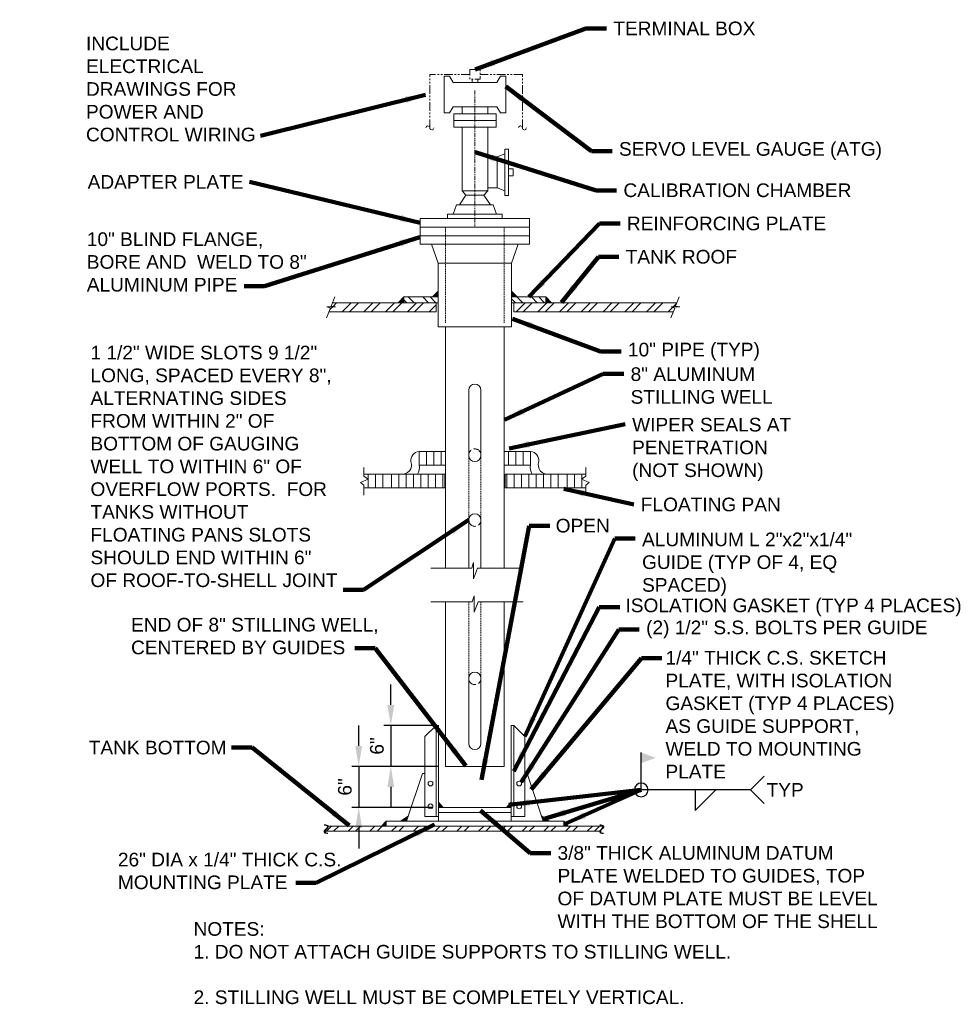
# Model space of a CAD drawing. Header units: inches. Extents: x -723 to 258, y 235 to 390.
# Tile 6 of 8: x -296 to -158, y 243 to 387. Entities that reach past the tile are written whole.
import ezdxf
from ezdxf.enums import TextEntityAlignment as Align

# ---------------------------------------------------------------- set-up
doc = ezdxf.new("R2010")
doc.units = ezdxf.units.IN
doc.header["$MEASUREMENT"] = 0
doc.linetypes.add('HIDDEN', pattern=[0.19685, 0.15748, -0.03937])
doc.linetypes.add('PHANTOM', pattern=[2.5, 1.25, -0.25, 0.25, -0.25, 0.25, -0.25])
doc.layers.get('DefPoints').update_dxf_attribs({"lineweight": 0})
for name, color, linetype, lineweight in [('G-ANNO-DIMS', 2, 'Continuous', 0), ('G-ANNO-MASK', 1, 'Continuous', 0), ('G-ANNO-NOTE', 4, 'Continuous', 30), ('G-ANNO-PATT', 250, 'Continuous', 0), ('G-ANNO-TEXT', 2, 'Continuous', 30), ('M-DETL-LGHT', 3, 'Continuous', 0), ('M-DETL-MEDM', 5, 'Continuous', 0), ('M-DETL-MLGT', 2, 'Continuous', 0), ('M-DETL-XLGT', 1, 'Continuous', 0)]:
    doc.layers.add(name, color=color, linetype=linetype, lineweight=lineweight)
doc.styles.add("AEC_AC_06ArchDims-CC_3-4_1'", font='arial.ttf', dxfattribs={"height": 2})
doc.styles.add("AEC_AC_44Text-LeftTop_1_1'", font='arial.ttf', dxfattribs={"height": 1.5})
doc.styles.add("AEC_AC_44Text-LeftTop_1_1'_0", font='arial.ttf')
doc.styles.add("AEC_AC_45Text-LeftTop_3-4_1'", font='arial.ttf', dxfattribs={"height": 2})
doc.styles.add('ROMANS', font='romans.shx', dxfattribs={"width": 0.8, "height": 0.125})
doc.dimstyles.new("AEC_AC_06_Arch-Dims_3-4_1'", dxfattribs={"dimtxt": 2, "dimasz": 3, "dimexe": 1, "dimexo": 1, "dimgap": 1, "dimtad": 1, "dimdec": 4, "dimzin": 15, "dimdsep": 46, "dimlunit": 4, "dimtxsty": "AEC_AC_06ArchDims-CC_3-4_1'", "dimcen": 0.09, "dimclrd": 256, "dimclre": 256, "dimazin": 2, "dimtfac": 0.7, "dimtdec": 4, "dimtix": 1, "dimtmove": 1, "dimatfit": 3, "dimfxl": 1, "dimfrac": 1, "dimtolj": 1, "dimtzin": 15, "dimlwd": 30, "dimlwe": 30, "dimarcsym": 0})
doc.dimstyles.new("AEC_AC_44_Notes_1_1'", dxfattribs={"dimtxt": 1.5, "dimasz": 2.25, "dimexe": 0.75, "dimexo": 0.75, "dimgap": 0.75, "dimtad": 1, "dimjust": 1, "dimdec": 3, "dimzin": 15, "dimdsep": 46, "dimlunit": 5, "dimtxsty": "AEC_AC_44Text-LeftTop_1_1'", "dimcen": 0.09, "dimclrd": 256, "dimclre": 256, "dimazin": 2, "dimtfac": 0.7, "dimtdec": 3, "dimtmove": 1, "dimatfit": 1, "dimfxl": 1, "dimfrac": 1, "dimtolj": 1, "dimtzin": 15, "dimlwd": 30, "dimlwe": 30, "dimarcsym": 0})
doc.dimstyles.new("AEC_AC_45_Notes_3-4_1'", dxfattribs={"dimtxt": 2, "dimasz": 3, "dimexe": 1, "dimexo": 1, "dimgap": 1, "dimtad": 1, "dimjust": 1, "dimdec": 3, "dimzin": 15, "dimdsep": 46, "dimlunit": 5, "dimtxsty": "AEC_AC_45Text-LeftTop_3-4_1'", "dimblk": 'NONE', "dimcen": 0.09, "dimclrd": 256, "dimclre": 256, "dimazin": 2, "dimtfac": 0.7, "dimtdec": 3, "dimtmove": 1, "dimatfit": 1, "dimfxl": 1, "dimfrac": 1, "dimtolj": 1, "dimtzin": 15, "dimlwd": 30, "dimlwe": 30, "dimarcsym": 0})

# ---------------------------------------------------------------- blocks, each defined once
blk = doc.blocks.new('WNF 10')
for p, q in [((0, 8), (0, -8)), ((0, 8), (1.26, 8)), ((1.26, 8), (1.26, -8)), ((4, 5.37), (1.26, 6.36)), ((4, 5.37), (4, -5.37)), ((4, -5.37), (1.26, -6.36)), ((0, -8), (1.26, -8))]:
    blk.add_line(p, q)
blk = doc.blocks.new('_None')
blk = doc.blocks.new('*D22')
at = {"layer": 'DefPoints', "color": 0, "linetype": 'Continuous', "transparency": 16777216}
for p in [(-233.29, 277.34), (-245.98, 271.34), (-234.29, 271.34)]:
    blk.add_point(p, dxfattribs=at)
at = {"layer": 'G-ANNO-DIMS', "linetype": 'Continuous', "lineweight": 30, "transparency": 16777216}
for p, q in [((-245.98, 280.34), (-245.98, 283.34)), ((-234.29, 277.34), (-246.98, 277.34)), ((-245.98, 277.34), (-245.98, 271.34)), ((-235.29, 271.34), (-246.98, 271.34)), ((-245.98, 268.34), (-245.98, 265.34))]:
    blk.add_line(p, q, dxfattribs=at)
at = {"layer": 'G-ANNO-DIMS', "linetype": 'Continuous', "transparency": 16777216}
for points in [[(-246.48, 280.34), (-245.48, 280.34), (-245.98, 277.34)], [(-246.48, 268.34), (-245.48, 268.34), (-245.98, 271.34)]]:
    blk.add_solid(points, dxfattribs=at)
at = {"layer": 'G-ANNO-DIMS', "color": 0, "linetype": 'Continuous', "lineweight": 30, "transparency": 16777216, "insert": (-248, 274.34), "char_height": 2, "attachment_point": 5, "rotation": 90, "style": "AEC_AC_06ArchDims-CC_3-4_1'"}
blk.add_mtext('\\A1;6"', dxfattribs=at)
blk = doc.blocks.new('*D23')
at = {"layer": 'DefPoints', "color": 0, "linetype": 'Continuous', "transparency": 16777216}
for p in [(-234.29, 283.34), (-241.28, 277.34), (-233.29, 277.34)]:
    blk.add_point(p, dxfattribs=at)
at = {"layer": 'G-ANNO-DIMS', "linetype": 'Continuous', "lineweight": 30, "transparency": 16777216}
for p, q in [((-241.28, 286.34), (-241.28, 289.34)), ((-235.29, 283.34), (-242.28, 283.34)), ((-241.28, 283.34), (-241.28, 277.34)), ((-234.29, 277.34), (-242.28, 277.34)), ((-241.28, 274.34), (-241.28, 271.34))]:
    blk.add_line(p, q, dxfattribs=at)
at = {"layer": 'G-ANNO-DIMS', "linetype": 'Continuous', "transparency": 16777216}
for points in [[(-241.78, 286.34), (-240.78, 286.34), (-241.28, 283.34)], [(-241.78, 274.34), (-240.78, 274.34), (-241.28, 277.34)]]:
    blk.add_solid(points, dxfattribs=at)
at = {"layer": 'G-ANNO-DIMS', "color": 0, "linetype": 'Continuous', "lineweight": 30, "transparency": 16777216, "insert": (-243.31, 280.34), "char_height": 2, "attachment_point": 5, "rotation": 90, "style": "AEC_AC_06ArchDims-CC_3-4_1'"}
blk.add_mtext('\\A1;6"', dxfattribs=at)

msp = doc.modelspace()

# ---------------------------------------------------------------- hatches: boundary and pattern name
at = {"layer": 'G-ANNO-PATT'}
h = msp.add_hatch(dxfattribs=at)
h.set_pattern_fill('ANSI32', color=256, pattern_type=2)
h.set_pattern_definition([(135, (-605.752, 425.685), (-1.59099, -1.59099), []), (135, (-605.752, 426.7457), (-1.59099, -1.59099), [])])
h.paths.add_polyline_path([(-234.3473, 346.09774), (-239.37995, 346.09774), (-239.37995, 345.23535), (-234.3473, 345.23611)])
h.paths.add_polyline_path([(-218.56664, 346.09774), (-223.59929, 346.09774), (-223.59929, 345.23775), (-218.56664, 345.23851)])
h = msp.add_hatch(dxfattribs=at)
h.set_pattern_fill('ANSI32', color=256, pattern_type=2)
h.set_pattern_definition([(45, (-605.748, 425.689), (-1.59099, 1.59099), []), (45, (-604.6874, 425.689), (-1.59099, 1.59099), [])])
h.paths.add_polyline_path([(-199.71225, 344.47996), (-200.25033, 344.6326), (-198.9831, 344.67292), (-199.6118, 344.7276), (-199.4037, 345.24142), (-218.56664, 345.23851), (-218.56664, 345.23469), (-223.59929, 345.23469), (-223.59929, 343.92526), (-199.93528, 343.92833)])
h.paths.add_polyline_path([(-234.6598, 343.92382), (-234.6598, 345.23469), (-239.37995, 345.23469), (-249.80109, 345.23377), (-250.00609, 344.7276), (-249.37739, 344.67292), (-250.64463, 344.6326), (-250.10654, 344.47996), (-250.33222, 343.92179)])
h = msp.add_hatch(dxfattribs=at)
h.set_pattern_fill('ANSI32', color=256, pattern_type=2)
h.set_pattern_definition([(45, (-250.7086, 267.845), (-1.59099, 1.59099), []), (45, (-249.648, 267.845), (-1.59099, 1.59099), [])])
h.paths.add_polyline_path([(-250.70685, 268.59322), (-210.24562, 268.59322), (-210.24562, 267.84322), (-250.70685, 267.84322)])
at = {"layer": 'M-DETL-LGHT', "extrusion": (0, 0, -1)}
for points in [[(239.37995, 345.23851), (239.37995, 346.09774), (240.21391, 345.23864)], [(234.3473, 346.10157), (234.3473, 346.9608), (235.18125, 346.1017)], [(223.66268, 271.34322), (223.66268, 272.09322), (224.33389, 271.34322)], [(238.97518, 269.34322), (238.714, 270.12467), (239.84143, 269.34322)], [(241.97518, 268.59322), (241.97518, 269.34322), (242.64639, 268.59322)]]:
    msp.add_hatch(color=256, dxfattribs=at).paths.add_polyline_path(points)
at = {"layer": 'M-DETL-LGHT'}
for points in [[(-223.59929, 346.10157), (-223.59929, 346.9608), (-222.76533, 346.1017)], [(-218.56664, 345.23851), (-218.56664, 346.09774), (-217.73268, 345.23864)], [(-234.28768, 271.34322), (-234.28768, 272.09322), (-233.61647, 271.34322)], [(-218.97518, 269.34322), (-219.23636, 270.12467), (-218.10892, 269.34322)], [(-215.97518, 268.59322), (-215.97518, 269.34322), (-215.30397, 268.59322)]]:
    msp.add_hatch(color=256, dxfattribs=at).paths.add_polyline_path(points)

# ---------------------------------------------------------------- linework, layer by layer
at = {"layer": 'G-ANNO-MASK'}
for p, q in [((-249.4521, 346.09547), (-250.00607, 344.72766)), ((-199.05781, 346.09547), (-199.61177, 344.72766)), ((-249.37739, 344.67292), (-250.64463, 344.6326)), ((-250.00607, 344.72766), (-249.37739, 344.67292)), ((-198.9831, 344.67292), (-200.25033, 344.6326)), ((-199.61177, 344.72766), (-198.9831, 344.67292)), ((-250.10689, 344.4791), (-250.69583, 343.02246)), ((-250.64463, 344.6326), (-250.10689, 344.4791)), ((-199.71259, 344.4791), (-200.30153, 343.02246)), ((-200.25033, 344.6326), (-199.71259, 344.4791)), ((-245.21475, 321.11513), (-245.21475, 319.86744)), ((-212.73752, 321.11513), (-212.73752, 319.86744)), ((-244.60536, 319.40318), (-245.70806, 318.90991)), ((-245.70806, 318.90991), (-245.21475, 318.5327)), ((-245.21475, 319.86744), (-244.60536, 319.40318)), ((-212.73752, 319.86744), (-213.3469, 319.40318)), ((-213.3469, 319.40318), (-212.24421, 318.90991)), ((-212.24421, 318.90991), (-212.73752, 318.5327)), ((-245.21475, 318.5327), (-245.21475, 317.04992)), ((-212.73752, 318.5327), (-212.73752, 317.04992)), ((-229.25614, 306.92282), (-229.164, 307.21173)), ((-229.164, 307.21173), (-229.164, 304.82236)), ((-235.40967, 306.35526), (-229.43791, 306.35526)), ((-229.43791, 306.35526), (-229.25614, 306.92282)), ((-229.164, 304.82236), (-228.57778, 306.35526)), ((-228.57778, 306.35526), (-221.914, 306.35526)), ((-235.40967, 301.44911), (-229.37547, 301.44911)), ((-229.37547, 301.44911), (-229.10148, 302.30558)), ((-229.10148, 302.30558), (-229.10148, 299.91621)), ((-229.10148, 299.91621), (-228.51525, 301.44911)), ((-228.51525, 301.44911), (-221.914, 301.44911))]:
    msp.add_line(p, q, dxfattribs=at)
at = {"layer": 'G-ANNO-MASK', "linetype": 'PHANTOM', "ltscale": 0.1}
for centre, start, end in [((-235.85503, 370.85337), 0, 180), ((-235.2747, 370.86739), 182.7672261, 357.2327739), ((-222.29668, 370.85337), 0, 180), ((-221.71635, 370.86739), 182.7672261, 357.2327739)]:
    msp.add_arc(centre, 0.29033, start, end, dxfattribs=at)
at = {"layer": 'G-ANNO-NOTE', "lineweight": 30, "ltscale": 16}
for p, q in [((-204.61539, 273.90617), (-204.61539, 279.36846)), ((-186.61543, 275.90617), (-188.61542, 273.90617)), ((-188.61542, 273.90617), (-204.61539, 273.90617)), ((-186.61543, 271.90617), (-188.61542, 273.90617))]:
    msp.add_line(p, q, dxfattribs=at)
at = {"layer": 'G-ANNO-NOTE', "lineweight": 30, "ltscale": 16, "flags": 128}
msp.add_lwpolyline([(-196.70071, 273.90617), (-196.70071, 270.90618), (-193.70072, 273.90617)], dxfattribs=at)
at = {"layer": 'G-ANNO-NOTE', "lineweight": 30, "ltscale": 16, "extrusion": (0, 0, -1)}
msp.add_circle((204.61539, 273.90617), 1, dxfattribs=at)
at = {"layer": 'G-ANNO-NOTE', "ltscale": 16, "extrusion": (0, 0, -1)}
msp.add_solid([(204.61539, 279.36846), (202.49538, 278.59684), (204.60968, 277.82729)], dxfattribs=at)
at = {"layer": 'M-DETL-LGHT', "linetype": 'PHANTOM'}
for p, q in [((-235.5647, 370.85873), (-235.5647, 378.6975)), ((-229.71477, 378.6975), (-235.5647, 378.6975)), ((-222.00634, 378.6975), (-228.1876, 378.6975)), ((-222.00634, 370.85873), (-222.00634, 378.6975)), ((-227.66627, 360.99014), (-227.09879, 361.64673))]:
    msp.add_line(p, q, dxfattribs=at)
at = {"layer": 'M-DETL-LGHT', "linetype": 'Continuous'}
for p, q in [((-231.24866, 359.58904), (-230.28032, 360.99014)), ((-230.8478, 361.64673), (-227.09879, 361.64673)), ((-230.28032, 360.99014), (-230.8478, 361.64673)), ((-230.28032, 360.99014), (-227.66627, 360.99014)), ((-226.69793, 359.58904), (-227.66627, 360.99014)), ((-234.3473, 351.06938), (-234.3473, 341.71547)), ((-223.59929, 351.06938), (-223.59929, 341.71547)), ((-223.59929, 341.71547), (-234.3473, 341.71547))]:
    msp.add_line(p, q, dxfattribs=at)
at = {"layer": 'M-DETL-LGHT'}
for p, q in [((-233.28768, 341.71547), (-233.28768, 306.35526)), ((-224.66268, 341.71547), (-224.66268, 306.35526)), ((-229.87398, 322.8999), (-229.87398, 332.44546)), ((-228.07828, 322.8999), (-228.07828, 332.44546)), ((-229.87398, 306.35526), (-229.87398, 313.44884)), ((-228.07828, 306.35526), (-228.07828, 313.44884)), ((-233.28768, 301.44911), (-233.28768, 277.34322)), ((-224.66268, 301.44911), (-224.66268, 277.34322)), ((-229.87397, 280.71641), (-229.87397, 290.26198)), ((-228.07827, 280.71641), (-228.07827, 290.26198)), ((-234.66268, 283.34322), (-236.28768, 281.71822)), ((-234.28768, 283.34322), (-234.66268, 283.34322)), ((-234.66268, 283.34322), (-234.66268, 269.98983)), ((-234.28768, 283.34322), (-234.28768, 269.98983)), ((-223.66268, 283.34322), (-223.28768, 283.34322)), ((-223.66268, 283.34322), (-223.66268, 269.98983)), ((-223.28768, 283.34322), (-223.28768, 269.98983)), ((-223.28768, 283.34322), (-221.66268, 281.71822)), ((-236.28768, 281.71822), (-236.28768, 269.98983)), ((-221.66268, 281.71822), (-221.66268, 269.98983)), ((-224.66268, 277.34322), (-233.28768, 277.34322)), ((-238.97518, 269.34322), (-236.64084, 276.32766)), ((-236.28768, 276.32766), (-236.64084, 276.32766)), ((-221.66268, 276.32766), (-221.30952, 276.32766)), ((-218.97518, 269.34322), (-221.30952, 276.32766)), ((-223.66268, 271.34322), (-234.28768, 271.34322)), ((-238.714, 270.12467), (-239.84143, 269.34322)), ((-236.28768, 269.98983), (-234.28768, 269.98983)), ((-223.66268, 270.59322), (-234.28768, 270.59322)), ((-234.28768, 269.98983), (-234.28768, 269.34322)), ((-221.66268, 269.98983), (-223.66268, 269.98983)), ((-223.66268, 269.98983), (-223.66268, 269.34322)), ((-219.23636, 270.12467), (-218.10892, 269.34322)), ((-210.12905, 268.59322), (-250.47598, 268.59322)), ((-215.97518, 269.34322), (-241.97518, 269.34322)), ((-241.97518, 269.34322), (-241.97518, 268.59322)), ((-241.97518, 269.34322), (-241.97518, 268.59322)), ((-215.97518, 269.34322), (-215.97518, 268.59322)), ((-210.60651, 267.84322), (-250.95165, 267.84322))]:
    msp.add_line(p, q, dxfattribs=at)
at = {"layer": 'M-DETL-LGHT', "linetype": 'Continuous', "flags": 128}
msp.add_lwpolyline([(-225.75149, 373.95227), (-232.15087, 373.95227), (-232.70369, 373.05551), (-233.44878, 373.05551), (-233.44878, 373.84822), (-233.44878, 377.61959), (-233.44878, 378.4123), (-232.70369, 378.4123), (-232.15087, 377.51553), (-225.75149, 377.51553), (-225.19868, 378.4123), (-224.45358, 378.4123), (-224.45358, 377.61959), (-224.45358, 373.84822), (-224.45358, 373.05551), (-225.19868, 373.05551), (-225.75149, 373.95227)], close=True, dxfattribs=at)
at = {"layer": 'M-DETL-LGHT', "linetype": 'PHANTOM'}
for points in [[(-229.35681, 377.98699), (-229.35681, 377.51553)], [(-228.54556, 377.98699), (-228.54556, 377.51553)]]:
    msp.add_lwpolyline(points, dxfattribs=at)
at = {"layer": 'M-DETL-LGHT', "linetype": 'PHANTOM', "flags": 128}
for points in [[(-230.8478, 372.90569), (-230.8478, 373.95227)], [(-227.09879, 372.90569), (-227.09879, 373.95227)]]:
    msp.add_lwpolyline(points, dxfattribs=at)
at = {"layer": 'M-DETL-LGHT', "linetype": 'Continuous', "flags": 128}
for points in [[(-230.8478, 361.64673), (-230.8478, 370.94781)], [(-227.09879, 361.64673), (-227.09879, 370.94781)], [(-225.73112, 366.63952), (-227.10065, 366.63952)], [(-225.73112, 362.07162), (-227.10065, 362.07162)]]:
    msp.add_lwpolyline(points, dxfattribs=at)
at = {"layer": 'M-DETL-LGHT', "flags": 128}
for points in [[(-239.37995, 346.09774), (-240.21391, 345.23864)], [(-234.6598, 345.23469), (-239.37995, 345.23469), (-239.37995, 346.09774), (-234.3473, 346.09774)], [(-234.3473, 346.9608), (-235.18125, 346.1017)], [(-223.59929, 346.9608), (-222.76533, 346.1017)], [(-223.59929, 346.09774), (-218.56664, 346.09774), (-218.56664, 345.23469), (-223.59929, 345.23469)], [(-218.56664, 346.09774), (-217.73268, 345.23864)], [(-234.3473, 345.23469), (-234.36134, 345.23469)], [(-234.28768, 272.09322), (-233.61647, 271.34322)], [(-223.66268, 272.09322), (-224.33389, 271.34322)], [(-241.97518, 269.34322), (-242.64639, 268.59322)], [(-215.97518, 269.34322), (-215.30397, 268.59322)]]:
    msp.add_lwpolyline(points, dxfattribs=at)
at = {"layer": 'M-DETL-LGHT'}
for centre in [(-235.46454, 274.82766), (-222.48582, 274.82766), (-235.46454, 271.48983), (-222.48582, 271.48983)]:
    msp.add_circle(centre, 0.35262, dxfattribs=at)
for centre, start, end in [((-228.97613, 332.44546), 0, 180), ((-228.97613, 322.8999), 180, 0), ((-228.97613, 313.44884), 0, 180), ((-228.97612, 290.26198), 0, 180), ((-228.97612, 280.71641), 180, 0)]:
    msp.add_arc(centre, 0.89785, start, end, dxfattribs=at)
at = {"layer": 'M-DETL-LGHT', "linetype": 'PHANTOM'}
msp.add_3dface([(-229.71477, 379.40801), (-228.1876, 379.40801), (-228.1876, 377.98699), (-229.71477, 377.98699)], dxfattribs=at)
at = {"layer": 'M-DETL-LGHT', "linetype": 'Continuous'}
for points in [[(-232.05931, 372.90569), (-225.84305, 372.90569), (-225.84305, 371.92675), (-232.05931, 371.92675)], [(-232.05931, 371.92675), (-225.84305, 371.92675), (-225.84305, 370.94781), (-232.05931, 370.94781)], [(-224.03113, 364.88309), (-223.35279, 364.88309), (-223.35279, 363.82805), (-224.03113, 363.82805)], [(-236.97328, 356.32921), (-220.97331, 356.32921), (-220.97331, 357.58905), (-236.97328, 357.58905)], [(-236.97328, 355.06937), (-220.97331, 355.06937), (-220.97331, 356.32921), (-236.97328, 356.32921)]]:
    msp.add_3dface(points, dxfattribs=at)
at = {"layer": 'M-DETL-MEDM'}
for p, q in [((-223.59929, 341.71547), (-234.3473, 341.71547)), ((-233.28768, 323.48483), (-237.13607, 323.48483)), ((-224.66268, 323.48483), (-220.8162, 323.48483)), ((-233.28768, 321.47634), (-237.13607, 321.47634)), ((-224.66268, 321.47634), (-220.8162, 321.47634)), ((-245.21475, 320.13558), (-233.39156, 320.13558)), ((-212.73752, 320.13558), (-224.56071, 320.13558)), ((-245.21475, 318.12843), (-233.39156, 318.12843)), ((-212.73752, 318.12843), (-224.56071, 318.12843))]:
    msp.add_line(p, q, dxfattribs=at)
for centre, radius, start, end in [((-236.99248, 322.14187), 1.35038, 96.0590722, 188.2877722), ((-220.95979, 322.14187), 1.35038, 351.7122278, 83.9409278), ((-239.63559, 321.5095), 1.38447, 262.6139917, 19.7214195), ((-218.31667, 321.5095), 1.38447, 160.2785805, 277.3860083), ((-238.79594, 321.07773), 1.70796, 326.5589528, 13.4773889), ((-219.15633, 321.07773), 1.70796, 166.5226111, 213.4410472)]:
    msp.add_arc(centre, radius, start, end, dxfattribs=at)
at = {"layer": 'M-DETL-MLGT', "linetype": 'HIDDEN'}
for p, q in [((-233.28768, 356.32921), (-233.28768, 342.33081)), ((-224.66268, 356.32921), (-224.66268, 342.33081))]:
    msp.add_line(p, q, dxfattribs=at)
at = {"layer": 'M-DETL-MLGT', "linetype": 'PHANTOM', "ltscale": 0.5, "flags": 128}
msp.add_lwpolyline([(-228.97329, 376.35598), (-228.97329, 356.32921)], dxfattribs=at)
at = {"layer": 'M-DETL-XLGT'}
for p, q in [((-249.80109, 345.23377), (-234.3473, 345.23611)), ((-234.6598, 345.23607), (-234.6598, 343.91627)), ((-223.59929, 345.23775), (-199.4037, 345.24142)), ((-223.28679, 345.23607), (-223.28679, 343.91627)), ((-250.33445, 343.91627), (-234.6598, 343.91627)), ((-250.33222, 343.92179), (-234.6598, 343.92382)), ((-223.28679, 343.9253), (-199.93528, 343.92833)), ((-237.13607, 321.47634), (-237.13607, 323.48483)), ((-236.06319, 321.47634), (-236.06319, 323.48483)), ((-234.99297, 321.47634), (-234.99297, 323.48483)), ((-233.92143, 321.47634), (-233.92143, 323.48483)), ((-224.03084, 321.47634), (-224.03084, 323.48483)), ((-222.9593, 321.47634), (-222.9593, 323.48483)), ((-221.88908, 321.47634), (-221.88908, 323.48483)), ((-220.8162, 321.47634), (-220.8162, 323.48483)), ((-244.61213, 320.13558), (-244.61213, 318.12843)), ((-243.54058, 320.13558), (-243.54058, 318.12843)), ((-242.4677, 320.13558), (-242.4677, 318.12843)), ((-241.16067, 320.13558), (-241.16067, 318.12843)), ((-240.08779, 320.13558), (-240.08779, 318.12843)), ((-239.01624, 320.13558), (-239.01624, 318.12843)), ((-237.9447, 320.13558), (-237.9447, 318.12843)), ((-236.87448, 320.13558), (-236.87448, 318.12843)), ((-235.80294, 320.13558), (-235.80294, 318.12843)), ((-234.73139, 320.13558), (-234.73139, 318.12843)), ((-233.65984, 320.13558), (-233.65984, 318.12843)), ((-233.39156, 320.13558), (-233.39156, 318.12843)), ((-224.56071, 320.13558), (-224.56071, 318.12843)), ((-224.29243, 320.13558), (-224.29243, 318.12843)), ((-223.22088, 320.13558), (-223.22088, 318.12843)), ((-222.14933, 320.13558), (-222.14933, 318.12843)), ((-221.07779, 320.13558), (-221.07779, 318.12843)), ((-220.00757, 320.13558), (-220.00757, 318.12843)), ((-218.93602, 320.13558), (-218.93602, 318.12843)), ((-217.86448, 320.13558), (-217.86448, 318.12843)), ((-216.7916, 320.13558), (-216.7916, 318.12843)), ((-215.48456, 320.13558), (-215.48456, 318.12843)), ((-214.41168, 320.13558), (-214.41168, 318.12843)), ((-213.34014, 320.13558), (-213.34014, 318.12843))]:
    msp.add_line(p, q, dxfattribs=at)
at = {"layer": 'M-DETL-XLGT', "linetype": 'HIDDEN'}
for p, q in [((-229.87398, 313.40159), (-229.87398, 322.94715)), ((-228.07828, 313.40159), (-228.07828, 322.94715)), ((-229.87397, 290.21472), (-229.87397, 301.44911)), ((-228.07827, 290.21472), (-228.07827, 301.44911))]:
    msp.add_line(p, q, dxfattribs=at)
at = {"layer": 'M-DETL-XLGT', "linetype": 'HIDDEN', "ltscale": 10}
for centre, start, end in [((-228.97613, 322.94715), 0, 180), ((-228.97613, 313.40159), 180, 0), ((-228.97612, 290.21472), 180, 0)]:
    msp.add_arc(centre, 0.89785, start, end, dxfattribs=at)

# ---------------------------------------------------------------- block references
at = {"layer": 'M-DETL-LGHT', "linetype": 'Continuous', "ltscale": 0.1}
for p, xscale, yscale, zscale, rotation in [((-224.03113, 364.35557), 0.4249999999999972, 0.4249999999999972, 0.4249999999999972, 180), ((-228.97329, 357.58905), 0.5, 0.5, 0.5, 90)]:
    msp.add_blockref('WNF 10', p, dxfattribs=dict(at, xscale=xscale, yscale=yscale, zscale=zscale, rotation=rotation))
at = {"layer": 'M-DETL-LGHT', "linetype": 'Continuous', "rotation": 270}
msp.add_blockref('WNF 10', (-228.97329, 355.06937), dxfattribs=at)

# ---------------------------------------------------------------- texts
at = {"layer": 'G-ANNO-MASK', "style": 'ROMANS', "width": 0.8}
for p in [(-250.6188, 268.16436), (-210.27304, 268.16436)]:
    msp.add_text('~', height=2, rotation=270, dxfattribs=at).set_placement(p, align=Align.MIDDLE_CENTER)
at = {"layer": 'G-ANNO-NOTE', "linetype": 'Continuous', "char_height": 2, "style": "AEC_AC_45Text-LeftTop_3-4_1'"}
for s, insert, attachment_point in [('TERMINAL BOX', (-208.70693, 385.41177), 4), ('SERVO LEVEL GAUGE (ATG)', (-207.87869, 367.47503), 4), ('ADAPTER PLATE', (-285.66203, 361.953), 7), ('CALIBRATION CHAMBER', (-207.22399, 361.71263), 4), ('REINFORCING PLATE', (-206.72199, 356.84815), 4), ('TANK ROOF', (-206.8944, 351.97621), 4), ('10" PIPE (TYP)', (-206.56171, 338.09165), 4), ('FLOATING PAN', (-204.68044, 315.69133), 4), ('OPEN', (-217.14364, 312.5923), 4), ('END OF 8" STILLING WELL,\\PCENTERED BY GUIDES', (-279.30606, 293.737), 7), ('(2) {\\A1;\\H1x;1/2}" S.S. BOLTS PER GUIDE', (-203.90406, 297.39852), 4), ('TANK BOTTOM', (-285.50166, 279.07286), 7)]:
    msp.add_mtext(s, dxfattribs=dict(at, insert=insert, attachment_point=attachment_point))
for s, insert, width, attachment_point in [('INCLUDE ELECTRICAL DRAWINGS FOR POWER AND CONTROL WIRING', (-285.90324, 384.22529), 27.8942108, 1), ('10" BLIND FLANGE, BORE AND  WELD TO 8" ALUMINUM PIPE ', (-285.7856, 355.56179), 33.2014302, 1), ('8" ALUMINUM STILLING WELL ', (-206.17634, 330.42894), 26.4069007, 7), ('ALUMINUM L 2"x2"x{\\A1;1/4}" GUIDE (TYP OF 4, EQ SPACED)', (-204.49813, 302.32099), 32.2993611, 7), ('\\A1;1/4{\\A0;" THICK C.S. SKETCH PLATE, WITH ISOLATION GASKET (TYP 4 PLACES) AS GUIDE SUPPORT, WELD TO MOUNTING PLATE}', (-201.0714, 275.58439), 36.7518468, 7), ('\\A1;3/8{\\A0;" THICK ALUMINUM DATUM PLATE WELDED TO GUIDES, TOP OF DATUM PLATE MUST BE LEVEL WITH THE BOTTOM OF THE SHELL}', (-216.87437, 265.66899), 46.7507722, 1), ('26" DIA x {\\A1;\\H1x;1/4}" THICK C.S. MOUNTING PLATE', (-281.23381, 264.70027), 41.630472, 1)]:
    msp.add_mtext(s, dxfattribs=dict(at, insert=insert, width=width, attachment_point=attachment_point))
at = {"layer": 'G-ANNO-NOTE', "char_height": 2, "style": "AEC_AC_45Text-LeftTop_3-4_1'"}
for s, insert, width, attachment_point in [('1 {\\A1;\\H1x;1/2}" WIDE SLOTS 9 {\\A1;\\H1x;1/2}" LONG, SPACED EVERY 8", ALTERNATING SIDES FROM WITHIN 2" OF BOTTOM OF GAUGING WELL TO WITHIN 6" OF OVERFLOW PORTS.  FOR TANKS WITHOUT FLOATING PANS SLOTS SHOULD END WITHIN 6" OF ROOF-TO-SHELL JOINT', (-285.24693, 338.9522), 36.5664847, 1), ('WIPER SEALS AT PENETRATION (NOT SHOWN)', (-205.95294, 319.12431), 24.7647203, 7)]:
    msp.add_mtext(s, dxfattribs=dict(at, insert=insert, width=width, attachment_point=attachment_point))
at = {"layer": 'G-ANNO-NOTE', "lineweight": 13, "insert": (-206.92419, 300.63128), "char_height": 2, "attachment_point": 4, "style": "AEC_AC_45Text-LeftTop_3-4_1'"}
msp.add_mtext('ISOLATION GASKET (TYP 4 PLACES)', dxfattribs=at)
at = {"layer": 'G-ANNO-NOTE', "lineweight": 30, "insert": (-180.83766, 274.9045), "char_height": 2, "attachment_point": 3, "style": "AEC_AC_44Text-LeftTop_1_1'"}
msp.add_mtext('TYP', dxfattribs=at)
at = {"layer": 'G-ANNO-TEXT', "insert": (-270.15732, 254.53641), "char_height": 2, "width": 79.4512725, "attachment_point": 1, "style": "AEC_AC_45Text-LeftTop_3-4_1'"}
msp.add_mtext('NOTES: \\P1. DO NOT ATTACH GUIDE SUPPORTS TO STILLING WELL.\\P\\P2. STILLING WELL MUST BE COMPLETELY VERTICAL.', dxfattribs=at)

# ---------------------------------------------------------------- dimensions: what is measured, and where the dimension line sits
at = {"layer": 'G-ANNO-DIMS', "linetype": 'Continuous', "lineweight": 30}
for base, p1, p2, picture, middle in [((-241.28419, 277.34322), (-234.28768, 283.34322), (-233.28768, 277.34322), '*D23', (-243.30533, 280.34322)), ((-245.97682, 271.34322), (-233.28768, 277.34322), (-234.28768, 271.34322), '*D22', (-247.99797, 274.34322))]:
    dim = msp.add_linear_dim(base=base, p1=p1, p2=p2, angle=270, dimstyle="AEC_AC_06_Arch-Dims_3-4_1'", dxfattribs=at)
    dim.commit()
    dim.dimension.update_dxf_attribs({"geometry": picture, "text_midpoint": middle})

# ---------------------------------------------------------------- leaders
at = {"layer": 'G-ANNO-NOTE', "linetype": 'Continuous', "lineweight": 30, "annotation_type": 0, "has_hookline": 1}
for points, hookline_direction, text_width in [([(-228.95118, 379.40801), (-212.70693, 385.41177), (-209.70693, 385.41177)], 0, 20.72033), ([(-224.45358, 376.90759), (-211.87869, 367.47503), (-208.87869, 367.47503)], 0, 38.27831), ([(-236.21197, 375.68249), (-260.37885, 369.71742)], 1, 24.52115), ([(-228.91279, 367.28113), (-211.22399, 361.71263), (-208.22399, 361.71263)], 0, 33.20327), ([(-236.97328, 356.95913), (-261.97758, 362.95377)], 1, 22.67394), ([(-221.08296, 346.09774), (-210.72199, 356.84815), (-207.72199, 356.84815)], 0, 28.81583), ([(-237.01962, 354.86761), (-259.74766, 347.687), (-262.74766, 347.687)], 1, 31.86085), ([(-216.28427, 345.31047), (-210.8944, 351.97621), (-207.8944, 351.97621)], 0, 16.10505), ([(-223.47372, 342.91411), (-210.56171, 338.09165), (-207.56171, 338.09165)], 0, 18.90859), ([(-224.64833, 328.10971), (-210.17634, 334.81791), (-207.17634, 334.81791)], 0, 20.58117), ([(-215.93288, 317.99133), (-205.68044, 315.69133)], 0, 20.03411), ([(-228.0046, 275.37601), (-221.02214, 312.5923), (-218.02214, 312.5923)], 0, 7.55389), ([(-221.66268, 281.71822), (-208.49813, 310.73588), (-205.49813, 310.73588)], 0, 30.63847), ([(-222.19437, 275.02617), (-207.90406, 297.39852), (-204.90406, 297.39852)], 0, 40.88677), ([(-230.31868, 277.44238), (-243.56581, 294.67494), (-246.56581, 294.67494)], 1, 35.76671), ([(-220.75646, 273.97153), (-204.58502, 293.20441), (-201.58502, 293.20441)], 0, 33.28786), ([(-247.35577, 268.68762), (-261.59312, 280.10716), (-264.59312, 280.10716)], 1, 19.90177), ([(-228.14087, 270.87117), (-220.87437, 264.63469), (-217.87437, 264.63469)], 0, 46.74488), ([(-234.86755, 268.81138), (-252.20002, 260.29758), (-255.20002, 260.29758)], 1, 32.40246)]:
    msp.add_leader(points, dimstyle="AEC_AC_45_Notes_3-4_1'", override={"dimtad": 0, "dimclrd": 0, "dimlwd": 65534}, dxfattribs=dict(at, hookline_direction=hookline_direction, text_width=text_width))
at = {"layer": 'G-ANNO-NOTE', "lineweight": 30, "annotation_type": 0, "has_hookline": 1}
for points, hookline_direction, text_width in [([(-223.94371, 323.92759), (-206.95294, 327.45028)], 0, 23.19918), ([(-229.87398, 313.44884), (-245.26522, 303.19702), (-248.26522, 303.19702)], 1, 35.97681), ([(-223.28768, 276.66652), (-210.76745, 300.68952), (-207.76745, 300.68952)], 0, 48.85675)]:
    msp.add_leader(points, dimstyle="AEC_AC_45_Notes_3-4_1'", override={"dimtad": 0, "dimclrd": 0, "dimlwd": 65534}, dxfattribs=dict(at, hookline_direction=hookline_direction, text_width=text_width))
at = {"layer": 'G-ANNO-NOTE', "lineweight": 30}
for points, dimstyle, override in [([(-223.99828, 271.71822), (-204.61539, 273.90617)], "AEC_AC_45_Notes_3-4_1'", {"dimclrd": 0, "dimlwd": 65534}), ([(-218.67264, 269.73394), (-204.61539, 273.90617)], "AEC_AC_44_Notes_1_1'", {"dimtxt": 2, "dimasz": 3, "dimgap": 1, "dimtxsty": "AEC_AC_44Text-LeftTop_1_1'_0", "dimclrd": 0, "dimlwd": 65534}), ([(-215.63957, 268.96822), (-204.61539, 273.90617)], "AEC_AC_45_Notes_3-4_1'", {"dimclrd": 0, "dimlwd": 65534})]:
    msp.add_leader(points, dimstyle=dimstyle, override=override, dxfattribs=at)

doc.saveas('drawing.dxf')
